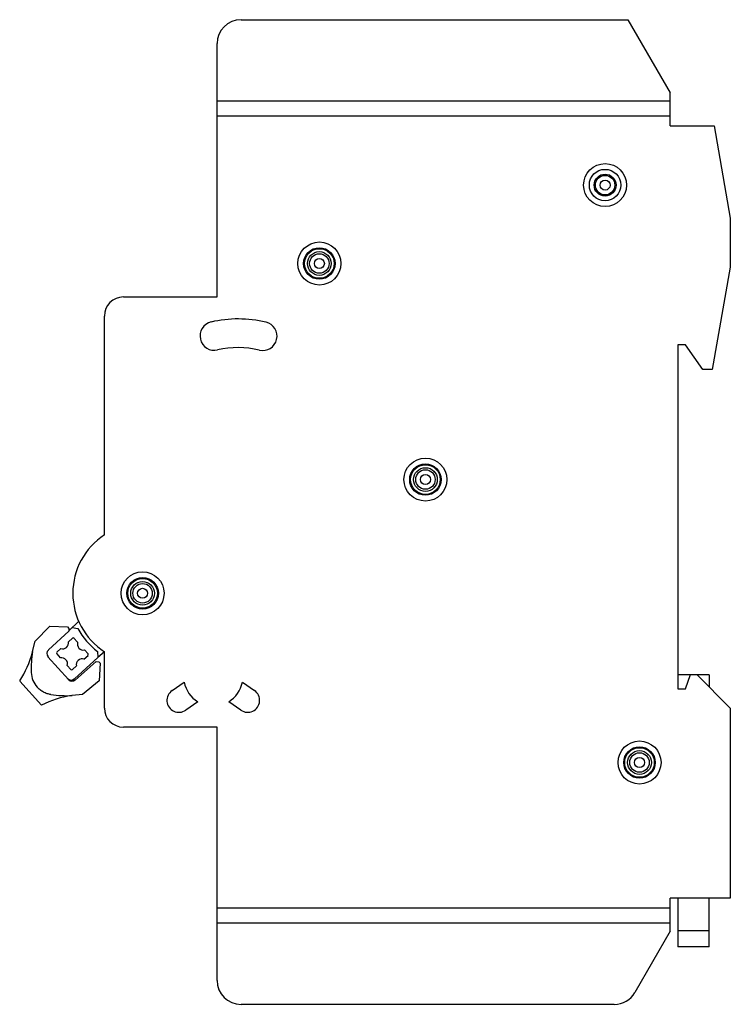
# Model space of a CAD drawing. Header units: millimetres. Extents: x 10 to 84, y 15 to 118.
import ezdxf

# ---------------------------------------------------------------- set-up
doc = ezdxf.new("R2010")
doc.units = ezdxf.units.MM
doc.header["$LTSCALE"] = 8.665655
doc.layers.get('0').update_dxf_attribs({"linetype": 'CONTINUOUS'})

msp = doc.modelspace()

# ---------------------------------------------------------------- linework, layer by layer
at = {"color": 7, "linetype": 'CONTINUOUS'}
for p, q in [((33.14, 118.29), (73.63, 118.29)), ((73.63, 118.29), (78.04, 110.66)), ((30.64, 89.29), (30.64, 115.79)), ((78.04, 107.19), (78.04, 110.66)), ((30.64, 109.79), (78.04, 109.79)), ((78.04, 108.19), (30.64, 108.19)), ((78.04, 107.19), (82.64, 107.19)), ((82.64, 107.19), (84.34, 97.55)), ((84.34, 97.55), (84.34, 92.39)), ((84.34, 92.39), (82.46, 81.69)), ((20.84, 89.29), (30.64, 89.29)), ((18.84, 64.4), (18.84, 87.29)), ((79.64, 84.29), (78.84, 84.29)), ((78.84, 84.29), (78.84, 48.29)), ((81.46, 81.69), (79.64, 84.29)), ((82.46, 81.69), (81.46, 81.69)), ((11.59, 53.29), (13.15, 54.86)), ((13.15, 54.86), (14.99, 54.77)), ((14.99, 54.77), (15.12, 54.62)), ((15.11, 54.38), (16.17, 55.36)), ((15.12, 54.62), (15.11, 54.33)), ((15.47, 54.71), (16.08, 54.61)), ((15.11, 54.33), (12.98, 52.36)), ((15.5, 53.59), (15.09, 53.22)), ((16.04, 53.17), (15.66, 53.58)), ((11.33, 52.21), (11.59, 53.29)), ((11.31, 52.14), (11.33, 52.21)), ((12.94, 51.65), (15.09, 49.27)), ((13.86, 51.96), (14.23, 51.54)), ((14.28, 52.5), (13.87, 52.12)), ((18.16, 51.56), (15.7, 49.34)), ((16.71, 51.41), (17.13, 51.79)), ((17.14, 51.95), (16.76, 52.37)), ((18.14, 52.2), (18.16, 51.56)), ((18.84, 52.16), (18.16, 51.57)), ((18.84, 46.29), (18.84, 52.19)), ((14.96, 50.74), (15.33, 50.32)), ((15.49, 50.32), (15.91, 50.69)), ((15.79, 49.22), (17.98, 51.14)), ((17.98, 51.14), (18.27, 51.12)), ((18.27, 51.12), (18.4, 50.97)), ((18.4, 50.97), (18.3, 49.14)), ((80.17, 49.76), (78.84, 49.76)), ((79.64, 48.29), (80.19, 49.79)), ((80.19, 49.79), (80.84, 49.79)), ((80.84, 49.79), (84.34, 46.29)), ((82.14, 49.76), (80.88, 49.76)), ((82.14, 49.76), (82.14, 48.49)), ((12.26, 46.59), (9.98, 49.11)), ((18.3, 49.14), (16.54, 47.71)), ((25.93, 48.12), (27.2, 49)), ((33.29, 49), (34.55, 48.12)), ((16.54, 47.71), (15.48, 47.6)), ((78.84, 48.29), (79.64, 48.29)), ((28.62, 46.95), (27.35, 46.07)), ((33.13, 46.07), (31.86, 46.95)), ((84.34, 46.29), (84.34, 26.39)), ((30.64, 44.29), (20.84, 44.29)), ((30.64, 17.79), (30.64, 44.29)), ((84.34, 26.39), (78.04, 26.39)), ((78.04, 22.93), (78.04, 26.39)), ((78.84, 26.39), (78.84, 21.29)), ((82.14, 21.29), (82.14, 26.39)), ((30.64, 25.39), (78.04, 25.39)), ((78.04, 23.79), (30.64, 23.79)), ((78.04, 22.93), (74.36, 16.54)), ((78.84, 23.03), (82.14, 23.03)), ((82.14, 21.29), (78.84, 21.29)), ((72.19, 15.29), (33.14, 15.29))]:
    msp.add_line(p, q, dxfattribs=at)
for centre, radius in [((71.24, 100.99), 2.25), ((71.24, 100.99), 1.65), ((71.24, 100.99), 1.15), ((71.24, 100.99), 1.02), ((71.24, 100.99), 0.525), ((41.34, 92.79), 2.25), ((41.34, 92.79), 1.65), ((41.34, 92.79), 1.55), ((41.34, 92.79), 1.24), ((41.34, 92.79), 1.02), ((41.34, 92.79), 0.525), ((52.44, 70.19), 2.25), ((52.44, 70.19), 1.65), ((52.44, 70.19), 1.55), ((52.44, 70.19), 1.24), ((52.44, 70.19), 1.02), ((52.44, 70.19), 0.525), ((22.84, 58.29), 2.25), ((22.84, 58.29), 1.65), ((22.84, 58.29), 1.55), ((22.84, 58.29), 1.24), ((22.84, 58.29), 1.02), ((22.84, 58.29), 0.525), ((74.84, 40.59), 2.25), ((74.84, 40.59), 1.65), ((74.84, 40.59), 1.55), ((74.84, 40.59), 1.24), ((74.84, 40.59), 1.02), ((74.84, 40.59), 0.525)]:
    msp.add_circle(centre, radius, dxfattribs=at)
for centre, radius, start, end in [((33.14, 115.79), 2.5, 90, 180), ((20.84, 87.29), 2, 90, 180), ((30.35, 85.21), 1.5, 103, 283), ((32.84, 74.39), 12.6, 76.6428, 103), ((35.41, 85.19), 1.5, 256.6428, 76.6428), ((32.84, 74.39), 9.6, 76.6428, 103), ((22.84, 58.29), 7.3, 123.2262, 236.7738), ((22.84, 58.29), 7.7, 208.5611, 232.3332), ((15.58, 53.51), 0.114, 41.9902, 131.9876), ((14.46, 53.11), 0.636, 253.8856, 10.0922), ((16.65, 52.99), 0.636, 163.8856, 280.0922), ((1.62, 54.6), 10, 326.7492, 345.7836), ((22.66, 50.38), 11.47, 170.8426, 181.9193), ((13.32, 51.99), 0.5, 132.7865, 221.9872), ((13.94, 52.04), 0.114, 131.9902, 221.9884), ((14.35, 50.92), 0.636, 343.8856, 100.0922), ((17.05, 51.87), 0.114, 311.9902, 41.9884), ((16.54, 50.8), 0.636, 73.8856, 190.0922), ((13.59, 50.07), 2.4, 181.8453, 221.9131), ((15.42, 50.4), 0.114, 221.9902, 311.9876), ((15.36, 49.71), 0.5, 221.9889, 311.9889), ((15.47, 49.6), 0.5, 221.9889, 311.1932), ((30.24, 49.59), 3.1, 190.9978, 238.5578), ((30.24, 49.59), 3.1, 301.4422, 349.0022), ((16.83, 37.69), 10, 97.9719, 117.2286), ((14.86, 59.17), 11.59, 262.0224, 273.0349), ((26.64, 47.09), 1.25, 124.7778, 304.7778), ((33.84, 47.09), 1.25, 235.2222, 55.2222), ((20.84, 46.29), 2, 180, 270), ((33.14, 17.79), 2.5, 180, 270), ((72.19, 17.79), 2.5, 270, 330)]:
    msp.add_arc(centre, radius, start, end, dxfattribs=at)
msp.add_open_spline([(13.25, 47.69), (13.12, 47.71), (12.84, 47.78), (12.46, 47.94), (12.1, 48.17), (11.9, 48.36), (11.8, 48.47)], degree=3, knots=[0, 0, 0, 0, 0.250262, 0.500025, 0.750115, 1, 1, 1, 1], dxfattribs=at)

doc.saveas('drawing.dxf')
